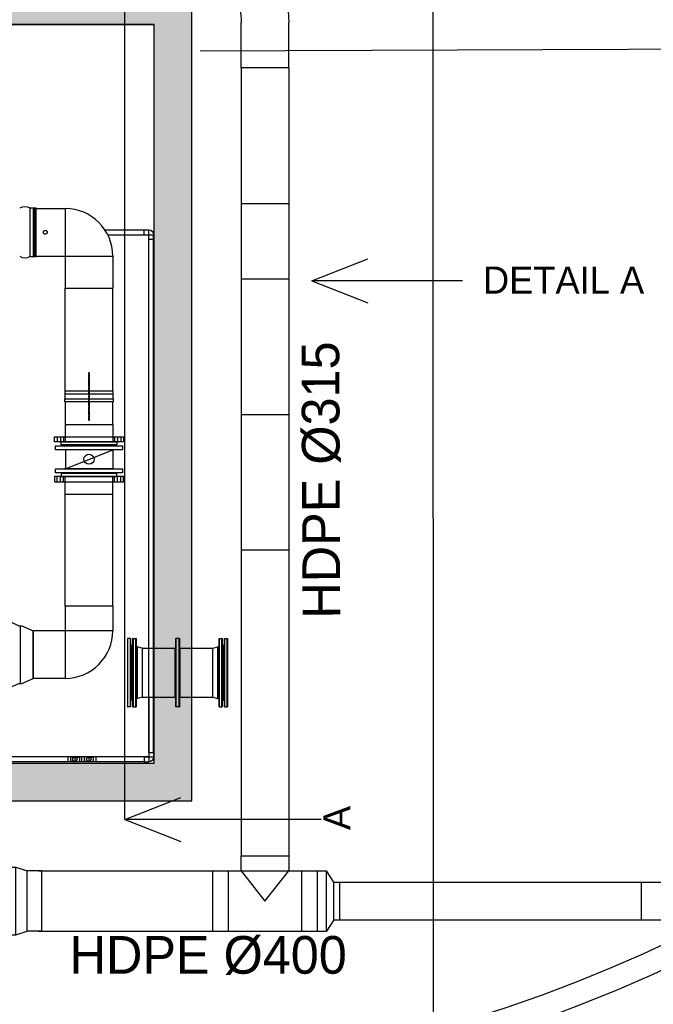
# Model space of a CAD drawing. Header units: metres. Extents: x -270273 to 328371, y -146885 to 591473.
# Tile 121 of 256: x 20939 to 25144, y -12115 to -5582. Entities that reach past the tile are written whole.
import ezdxf
from ezdxf.lldxf.tags import DXFTag

# ---------------------------------------------------------------- set-up
doc = ezdxf.new("R2010")
doc.units = ezdxf.units.M
doc.header["$PDMODE"] = 1
doc.linetypes.add('ACAD_ISO02W100', pattern=[15, 12, -3])
doc.layers.get('0').update_dxf_attribs({"color": 151})
for name, color, linetype in [('B-XX-GR-KRUIDEN-G', 98, 'Continuous'), ('B-XX-RI-AWZI_BEDRIJFSWATER-G_HDSR', 150, 'HDSR_Bedrijfswater'), ('B-XX-VH-KANTVERHARDING-G', 253, 'Continuous'), ('Iv-Beton', 1, 'Continuous'), ('Iv-Hatch', 253, 'Continuous'), ('Iv-Lines 018', 1, 'Continuous'), ('Iv-status-bestaand', 90, 'Continuous'), ('Iv-status-nieuw', 170, 'Continuous')]:
    doc.layers.add(name, color=color, linetype=linetype)
doc.styles.add('Iv-A 018', font='iv-font.shx', dxfattribs={"height": 1.8})
doc.styles.add('Iv-P 025', font='iv-font.shx', dxfattribs={"height": 2.5})
doc.styles.get("Standard").update_dxf_attribs({"font": 'iv-font.shx'})
tags = doc.linetypes.add('HDSR_Bedrijfswater', pattern='A,25,-2,["BW",Standard,S=1.5,R=0,X=0,Y=-0.75],-5', length=32).pattern_tags.tags
tags[6] = DXFTag(74, 10)

# ---------------------------------------------------------------- blocks, each defined once
blk = doc.blocks.new('A$Ce5223dd4')
for p, q in [((-125, 110), (-125, 150)), ((125, 150), (-125, 150)), ((125, 110), (125, 150)), ((-125, 110), (-200, 61)), ((125, 110), (-125, 110)), ((125, 110), (200, 61)), ((-200, 0), (-200, 61)), ((200, 61), (-200, 61)), ((200, 0), (-200, 0)), ((200, 0), (200, 61))]:
    blk.add_line(p, q)
blk = doc.blocks.new('PE Verloop 450-400 SDR17')
at = {"layer": 'Iv-status-nieuw'}
for p, q in [((22564, -12186.4), (22564, -11736.4)), ((22564, -11736.4), (22624, -11736.4)), ((22624, -11736.4), (22699, -11761.4)), ((22624, -12186.4), (22624, -11736.4)), ((22794, -11761.4), (22699, -11761.4)), ((22699, -12161.4), (22699, -11761.4)), ((22794, -11761.4), (22794, -12161.4)), ((22564, -12186.4), (22624, -12186.4)), ((22624, -12186.4), (22699, -12161.4)), ((22794, -12161.4), (22699, -12161.4))]:
    blk.add_line(p, q, dxfattribs=at)
blk = doc.blocks.new('Verloop T-stuk 400-315 SDR17')
at = {"layer": 'Iv-status-nieuw'}
for p, q in [((21214.2, -20503.7), (21529.2, -20503.7)), ((21214.2, -20603.7), (21214.2, -20503.7)), ((21529.2, -20503.7), (21529.2, -20603.7)), ((21024.2, -20603.7), (21214.2, -20603.7)), ((21024.2, -20603.7), (21024.2, -21003.7)), ((21128.2, -20603.7), (21128.2, -21003.7)), ((21214.2, -20603.7), (21371.7, -20803.7)), ((21214.2, -20603.7), (21529.2, -20603.7)), ((21371.7, -20803.7), (21529.2, -20603.7)), ((21529.2, -20603.7), (21719.2, -20603.7)), ((21615.2, -21003.7), (21615.2, -20603.7)), ((21719.2, -21003.7), (21719.2, -20603.7)), ((21024.2, -21003.7), (21719.2, -21003.7))]:
    blk.add_line(p, q, dxfattribs=at)
blk = doc.blocks.new('PE bocht45 250 SDR17')
at = {"layer": 'Iv-status-nieuw'}
for p, q in [((29014.5, -10924.1), (29191.3, -10747.3)), ((29191.3, -10747.3), (29368.1, -10924.1)), ((29191.3, -11100.9), (29368.1, -10924.1)), ((28808.2, -11672.2), (28808.2, -11422.2)), ((29058.2, -11672.2), (29058.2, -11422.2)), ((28808.2, -11672.2), (29058.2, -11672.2))]:
    blk.add_line(p, q, dxfattribs=at)
for radius in [704.3, 454.3]:
    blk.add_arc((29512.5, -11422.1), radius, 134.99298, 180.00702, dxfattribs=at)
blk = doc.blocks.new('*U307')
for p, q in [((4, -226.5), (4, 226.5)), ((5, 227.5), (5, -227.5)), ((5, 227.5), (23.5, 227.5)), ((23.5, -227.5), (23.5, 227.5)), ((24.5, 226.5), (24.5, -226.5)), ((287.8, -226.5), (287.8, 226.5)), ((288.8, 227.5), (288.8, -227.5)), ((311.2, 227.5), (288.8, 227.5)), ((311.2, -227.5), (311.2, 227.5)), ((312.2, 226.5), (312.2, -226.5)), ((575.5, -226.5), (575.5, 226.5)), ((576.5, 227.5), (576.5, -227.5)), ((576.5, 227.5), (595, 227.5)), ((595, -227.5), (595, 227.5)), ((596, 226.5), (596, -226.5)), ((0, 183.5), (4, 187.5)), ((0, 183.5), (0, -183.5)), ((65, 163), (32.1, 171.1)), ((32.1, 171.1), (32.1, -171.1)), ((65, 163), (65, -163)), ((65, 163), (283.7, 163)), ((283.7, -163), (283.7, 163)), ((316.2, 163), (316.2, -163)), ((316.2, 163), (535, 163)), ((535, 163), (567.9, 171.1)), ((535, -163), (535, 163)), ((567.9, -171.1), (567.9, 171.1)), ((600, 183.5), (596, 187.5)), ((600, -183.5), (600, 183.5)), ((0, -183.5), (4, -187.5)), ((65, -163), (32.1, -171.1)), ((65, -163), (283.7, -163)), ((316.2, -163), (535, -163)), ((535, -163), (567.9, -171.1)), ((600, -183.5), (596, -187.5)), ((5, -227.5), (23.5, -227.5)), ((311.2, -227.5), (288.8, -227.5)), ((576.5, -227.5), (595, -227.5))]:
    blk.add_line(p, q)
for centre, radius, start, end in [((5, 226.5), 1, 90, 180), ((23.5, 226.5), 1, 0, 90), ((288.8, 226.5), 1, 90, 180), ((311.2, 226.5), 1, 0, 90), ((576.5, 226.5), 1, 90, 180), ((595, 226.5), 1, 0, 90), ((34.5, 180.8), 10, 180, 256.13031), ((283.7, 167), 4, 270, 0), ((316.2, 167), 4, 180, 270), ((565.5, 180.8), 10, 283.86969, 0), ((34.5, -180.8), 10, 103.86969, 180), ((283.7, -167), 4, 0, 90), ((316.2, -167), 4, 90, 180), ((565.5, -180.8), 10, 0, 76.13031), ((5, -226.5), 1, 180, 270), ((23.5, -226.5), 1, 270, 0), ((288.8, -226.5), 1, 180, 270), ((311.2, -226.5), 1, 270, 0), ((576.5, -226.5), 1, 180, 270), ((595, -226.5), 1, 270, 0)]:
    blk.add_arc(centre, radius, start, end)
blk = doc.blocks.new('Blindflens DN300')
for p, q in [((21433.8, -9471.1), (21433.8, -9924.1)), ((21434.8, -9925.1), (21434.8, -9470.1)), ((21453.3, -9470.1), (21434.8, -9470.1)), ((21453.3, -9470.1), (21453.3, -9925.1)), ((21454.3, -9924.1), (21454.3, -9471.1)), ((21458.3, -9514.1), (21454.3, -9510.1)), ((21458.3, -9514.1), (21458.3, -9881.1)), ((21453.3, -9925.1), (21434.8, -9925.1)), ((21458.3, -9881.1), (21454.3, -9885.1))]:
    blk.add_line(p, q)
for centre, start, end in [((21434.8, -9471.1), 90, 180), ((21453.3, -9471.1), 0, 90), ((21434.8, -9924.1), 180, 270), ((21453.3, -9924.1), 270, 0)]:
    blk.add_arc(centre, 1, start, end)
blk = doc.blocks.new('Verloop PE 450-315 SDR33')
for p, q in [((19451.6, -9411.1), (19526.6, -9377.4)), ((19526.6, -9827.4), (19526.6, -9377.4)), ((19431.6, -9411.1), (19356.6, -9444.9)), ((19356.6, -9759.9), (19356.6, -9444.9)), ((19451.6, -9411.1), (19431.6, -9411.1)), ((19441.6, -9793.6), (19441.6, -9411.1)), ((19431.6, -9793.6), (19356.6, -9759.9)), ((19451.6, -9793.6), (19431.6, -9793.6)), ((19526.6, -9827.4), (19451.6, -9793.6))]:
    blk.add_line(p, q)
blk = doc.blocks.new('Knie90 PE100 32mm')
for p, q in [((61300.1, -9357.5), (61330, -9357.5)), ((61300.1, -9389.5), (61300.1, -9357.5)), ((61300.1, -9389.5), (61330, -9389.5)), ((61330, -9389.5), (61330, -9357.5)), ((61330.1, -9389.6), (61362.1, -9389.6)), ((61330.1, -9419.5), (61330.1, -9389.6)), ((61362.1, -9419.5), (61362.1, -9389.6)), ((61330.1, -9419.5), (61362.1, -9419.5))]:
    blk.add_line(p, q)
for radius, start, end in [(32.1, 0, 90), (0.1, 359.99956, 90.00022)]:
    blk.add_arc((61330, -9389.6), radius, start, end)
blk = doc.blocks.new('PE Bocht 90 315mm SDR17')
for p, q in [((-9620.8, 109603.2), (-9620.8, 109288.2)), ((-9620.8, 109603.2), (-9408.4, 109603.2)), ((-9408.4, 109603.2), (-9408.4, 109288.2)), ((-9620.8, 109288.2), (-9408.4, 109288.2)), ((-9408.3, 109288.1), (-9408.3, 109075.7)), ((-9408.3, 109288.1), (-9093.3, 109288.1)), ((-9093.3, 109288.1), (-9093.3, 109075.7)), ((-9408.3, 109075.7), (-9093.3, 109075.7))]:
    blk.add_line(p, q)
for radius, start, end in [(315.1, 360, 90), (0.1, 359.9965, 89.99825)]:
    blk.add_arc((-9408.4, 109288.1), radius, start, end)
blk = doc.blocks.new('Terugslagklep HDPE315mm')
for points in [[(11242.9, 92032.1), (11222.9, 92032.1), (11222.9, 92352.1), (11242.9, 92352.1)], [(11272.9, 92032.1), (11292.9, 92032.1), (11292.9, 92352.1), (11272.9, 92352.1)]]:
    blk.add_lwpolyline(points)
blk.add_lwpolyline([(11272.9, 92352.1), (11242.9, 92352.1), (11242.9, 92032.1), (11272.9, 92032.1)], close=True)
at = {"linetype": 'ACAD_ISO02W100'}
blk.add_lwpolyline([(11100.4, 92189.6), (11415.4, 92189.6), (11415.4, 92194.6), (11100.4, 92194.6)], close=True, dxfattribs=at)
blk = doc.blocks.new('Voorlaskraag DN300 SDR33')
for p, q in [((19015.4, -8757.2), (19015.4, -8641.2)), ((19330.4, -8757.2), (19330.4, -8641.2)), ((19015.4, -8757.2), (19330.4, -8757.2))]:
    blk.add_line(p, q)
blk.add_lwpolyline([(19357.9, -8621.2), (18987.9, -8621.2), (18987.9, -8641.2), (19357.9, -8641.2)], close=True)
blk = doc.blocks.new('Overschuifflens DN300')
at = {"layer": 'Iv-status-nieuw'}
for p, q in [((19256.3, -8566.2), (19256.3, -8532.2)), ((19278.3, -8566.2), (19278.3, -8532.2)), ((19298.3, -8566.2), (19298.3, -8532.2)), ((19636.3, -8566.2), (19636.3, -8532.2)), ((19656.3, -8566.2), (19656.3, -8532.2)), ((19678.3, -8566.2), (19678.3, -8532.2))]:
    blk.add_line(p, q, dxfattribs=at)
blk.add_lwpolyline([(19237.3, -8566.2), (19697.3, -8566.2), (19697.3, -8532.2), (19237.3, -8532.2)], close=True, dxfattribs=at)
blk = doc.blocks.new('LF300')
for p, q in [((0, 222.5), (26, 222.5)), ((0, -222.5), (0, 222.5)), ((26, 222.5), (26, -222.5)), ((26, -162), (26, 162)), ((26, -222.5), (0, -222.5))]:
    blk.add_line(p, q)
blk = doc.blocks.new('Ventilator 2')
for p, q in [((19791.9, -8344.7), (20110.9, -8344.7)), ((19791.9, -8344.7), (19791.9, -8370.7)), ((20110.9, -8370.7), (20110.9, -8344.7)), ((19790.9, -8370.7), (19941.4, -8370.7)), ((19790.9, -8370.7), (19790.9, -8379.7)), ((19790.9, -8379.7), (19941.4, -8379.7)), ((19791.9, -8379.7), (19791.9, -8384.7)), ((19791.9, -8384.7), (20110.9, -8384.7)), ((19961.4, -8370.7), (19941.4, -8370.7)), ((19941.4, -8370.7), (19941.4, -8379.7)), ((19961.4, -8379.7), (19941.4, -8379.7)), ((19961.4, -8370.7), (20111.9, -8370.7)), ((19961.4, -8370.7), (19961.4, -8379.7)), ((19961.4, -8379.7), (20111.9, -8379.7)), ((20110.9, -8384.7), (20110.9, -8379.7)), ((20111.9, -8379.7), (20111.9, -8370.7))]:
    blk.add_line(p, q)
for centre, start, end in [((19848.2, -8309.7), 148.10921, 211.89079), ((20054.7, -8309.7), 328.10921, 31.89079)]:
    blk.add_arc(centre, 66.2, start, end)
blk = doc.blocks.new('PE Bocht 315 SDR17')
at = {"layer": 'Iv-status-nieuw'}
for p, q in [((24245.4, -7384.7), (24457.5, -7172.5)), ((24457.5, -7172.5), (24680.3, -7395.3)), ((24468.1, -7607.4), (24680.3, -7395.3)), ((24015.4, -8239.9), (24015.4, -7939.9)), ((24330.4, -8239.9), (24330.4, -7939.9)), ((24015.4, -8239.9), (24330.4, -8239.9))]:
    blk.add_line(p, q, dxfattribs=at)
for radius in [785.2, 470.2]:
    blk.add_arc((24800.6, -7939.9), radius, 135.00084, 179.99916, dxfattribs=at)

msp = doc.modelspace()

# ---------------------------------------------------------------- hatches: boundary and pattern name
at = {"layer": 'B-XX-GR-KRUIDEN-G'}
h = msp.add_hatch(dxfattribs=at)
h.set_pattern_fill('SWAMP', color=256, scale=200, angle=-97.4574917, style=0)
h.set_pattern_definition([(0.0124, (-169787, -20064), (2539.05, 4399.95), [635, -4445]), (90.0124, (-169469.6, -20063.8), (-2540.95, 4398.85), [317.5, -8481.32]), (90.0124, (-169390.2, -20063.7), (-2540.95, 4398.85), [254, -8544.82]), (90.0124, (-169549, -20063.8), (-2540.95, 4398.85), [254, -8544.82]), (60.0124, (-169311, -20063.7), (-2540.94, 4398.86), [203.2, -4876.8]), (120.0124, (-169628.3, -20064), (-5079.99, -1.09), [203.2, -4876.8])])
edge = h.paths.add_edge_path()
edge.add_line((-24533.2578, -51116.2408), (-24489.4542, -23497.5658))
edge.add_arc((-19999.9195, -23504.6863), 4489.5403, 135.11564024, 179.90912824, ccw=False)
edge.add_arc((-19978.8313, -23525.6896), 4519.3036, 84.0422844, 135.11564024, ccw=False)
edge.add_line((-19509.7525, -19030.7958), (-3182.4907, -19040.0255))
edge.add_line((-3182.4907, -19040.0255), (-3180.4848, -28320.389))
edge.add_arc((-2080.4848, -28320.1512), 1100.0001, 180.01238413, 225.01238202)
edge.add_arc((-2080.4848, -28320.1513), 1099.9999, 225.01238202, 270.01238424)
edge.add_line((-2080.2471, -29420.1512), (12859.7526, -29416.922))
edge.add_arc((12859.5149, -28316.922), 1100, -89.98761745, 0.01238364)
edge.add_line((13959.5148, -28316.6843), (13957.5118, -19049.7146))
edge.add_line((13957.5118, -19049.7146), (25936.3221, -19056.4861))
edge.add_arc((25942.1583, -8422.5066), 10633.9811, -90.03144574, -47.10825302)
edge.add_arc((26882.1994, -9434.4035), 9252.8176, -47.10825302, 2.62303732)
edge.add_line((36125.3223, -9010.9516), (36133.502, -241.6769))
edge.add_line((36133.502, -241.6769), (38806.6134, -238.4796))
edge.add_line((38806.6134, -238.4796), (38811.5317, -22993.1276))
edge.add_line((38811.5317, -22993.1276), (36129.7807, -29637.4475))
edge.add_line((36129.7807, -29637.4475), (36134.239, -50263.9435))
edge.add_line((36134.239, -50263.9435), (25907.3099, -50266.154))
edge.add_line((25907.3099, -50266.154), (8947.759, -50742.8762))
edge.add_line((8947.759, -50742.8762), (-4630.9258, -51629.6675))
edge.add_line((-4630.9258, -51629.6675), (-17313.684, -52216.8556))
edge.add_line((-17313.684, -52216.8556), (-24450.8478, -51119.405))
edge.add_line((-24450.8478, -51119.405), (-24533.2628, -51119.4229))
at = {"layer": 'Iv-Hatch'}
h = msp.add_hatch(color=256, dxfattribs=at)
h.dxf.hatch_style = 1
h.paths.add_polyline_path([(17281.0782, -10764.2629), (22081.0782, -10764.2629), (22081.0782, -5364.2629), (17281.0782, -5364.2629)])
h.paths.add_polyline_path([(21831.0782, -10514.2629), (17531.0782, -10514.2629), (17531.0782, -5614.2629), (21831.0782, -5614.2629)], flags=16)

# ---------------------------------------------------------------- linework, layer by layer
msp.add_point((21281.0782, -9914.2629))
at = {"layer": 'B-XX-RI-AWZI_BEDRIJFSWATER-G_HDSR'}
msp.add_lwpolyline([(-19396.8101, -12564.4604), (23684.0029, -12564.789), (23681.7161, -5214.2913)], dxfattribs=at)
at = {"layer": 'B-XX-VH-KANTVERHARDING-G'}
msp.add_lwpolyline([(21437.0163, 11820.0348), (-20311.0375, 11811.0112, 0.414213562), (-25729.8659, 6389.8398), (-25726.7967, -7810.1599, 0.414213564), (-20305.6252, -13228.9882), (21022.4286, -13220.0551, 0.414213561), (31440.1761, -2797.8031), (31439.1775, 1822.1965)], format="xyb", dxfattribs=at)
msp.add_lwpolyline([(30663.6361, -5757.9101), (22136.8538, -5790.1755)], dxfattribs=at)
for radius in [9850, 10000, 10000]:
    msp.add_arc((21020.1763, -2800.0554), radius, 270.01238424, 0.01238424, dxfattribs=at)
at = {"layer": 'Iv-Beton'}
for points in [[(22081.0782, -5364.2629), (17281.0782, -5364.2629), (17281.0782, -10764.2629), (22081.0782, -10764.2629)], [(21831.0782, -5614.2629), (17531.0782, -5614.2629), (17531.0782, -10514.2629), (21831.0782, -10514.2629)]]:
    msp.add_lwpolyline(points, close=True, dxfattribs=at)
at = {"layer": 'Iv-Lines 018'}
for p, q in [((21636.1319, -10888.8758), (21636.1319, -5091.6005)), ((17531.0782, -5614.2629), (21831.0782, -5614.2629)), ((21831.0782, -5614.2629), (20693.5782, -5614.2629)), ((22876.792, -7314.0283), (23249.1288, -7167.8596)), ((23876.792, -7314.0283), (22876.792, -7314.0283)), ((22876.792, -7314.0283), (23249.1288, -7460.197)), ((21636.1319, -10888.8758), (22008.4688, -10742.7071)), ((22939.7781, -10888.8758), (21636.1319, -10888.8758)), ((21636.1319, -10888.8758), (22008.4688, -11035.0445))]:
    msp.add_line(p, q, dxfattribs=at)
at = {"layer": 'Iv-status-nieuw'}
for p, q in [((22409.1144, -5900.1604), (22409.1144, -11129.2629)), ((22724.1144, -5900.1604), (22724.1144, -11129.2629)), ((22408.9644, -6800.1079), (22723.9644, -6800.1079)), ((21503.9441, -6976.2629), (21765.0782, -6976.2629)), ((21522.4697, -7008.2629), (21765.0782, -7008.2629)), ((21795.0782, -10443.2629), (21795.0782, -7038.2629)), ((21827.0782, -10443.2629), (21827.0782, -7038.2629)), ((22408.9644, -7300.1079), (22723.9644, -7300.1079)), ((21241.0782, -8047.1198), (21241.0782, -7362.2629)), ((21556.0782, -8047.1198), (21556.0783, -7362.2629)), ((21241.0782, -8117.1198), (21241.0782, -8267.1198)), ((21556.0782, -8267.1198), (21556.0782, -8117.1198)), ((22408.9644, -8200.1079), (22723.9644, -8200.1079)), ((21235.5782, -8419.4205), (21236.5782, -8419.4205)), ((21398.5782, -8403.1198), (21398.5782, -8409.1198)), ((21241.5396, -8561.1198), (21556.5396, -8435.1198)), ((21241.5396, -8435.1198), (21241.5396, -8561.1198)), ((21556.5396, -8435.1198), (21556.5396, -8561.1198)), ((21398.5782, -8593.1198), (21398.5782, -8587.1198)), ((21241.0782, -9473.8335), (21241.0782, -8729.1198)), ((21556.0782, -9473.8335), (21556.0782, -8729.1198)), ((22408.9644, -9100.1079), (22723.9644, -9100.1079)), ((21556.0782, -9473.8335), (21241.0782, -9473.8335)), ((21241.0782, -9473.8335), (21241.0782, -9636.6629)), ((21556.0782, -9473.8335), (21556.0782, -9636.6629)), ((21240.9782, -9636.7629), (21028.5782, -9636.7629)), ((21028.5782, -9636.7629), (21028.5782, -9951.763)), ((21240.9782, -9636.7629), (21240.9782, -9951.763)), ((21556.0782, -9636.6629), (21241.0782, -9636.6629)), ((21686.0782, -9914.2629), (21679.0782, -9914.2629)), ((22286.0782, -9914.2629), (22293.0782, -9914.2629)), ((21240.9782, -9951.763), (21028.5782, -9951.763)), ((21795.0782, -10077.2629), (21795.0782, -10443.2629)), ((21794.9784, -10473.2629), (20674.5782, -10473.2629)), ((21765.0782, -10505.2629), (20674.5782, -10505.2629)), ((21259.0782, -10473.2629), (21259.0782, -10505.2629)), ((21275.0748, -10473.2629), (21275.0748, -10505.2629)), ((21299.5105, -10474.2629), (21275.0748, -10474.2629)), ((21299.5105, -10504.2629), (21275.0748, -10504.2629)), ((21305.0782, -10473.2629), (21305.0782, -10505.2629)), ((21305.0782, -10473.2629), (21305.0782, -10505.2629)), ((21310.646, -10474.2629), (21335.0817, -10474.2629)), ((21310.646, -10504.2629), (21335.0817, -10504.2629)), ((21335.0817, -10473.2629), (21335.0817, -10505.2629)), ((21351.0782, -10505.2629), (21351.0782, -10473.2629)), ((21367.0748, -10473.2629), (21367.0748, -10505.2629)), ((21391.5105, -10474.2629), (21367.0748, -10474.2629)), ((21391.5105, -10504.2629), (21367.0748, -10504.2629)), ((21397.0782, -10473.2629), (21397.0782, -10505.2629)), ((21397.0782, -10473.2629), (21397.0782, -10505.2629)), ((21402.646, -10474.2629), (21427.0817, -10474.2629)), ((21402.646, -10504.2629), (21427.0817, -10504.2629)), ((21427.0817, -10473.2629), (21427.0817, -10505.2629)), ((21443.0782, -10473.2629), (21443.0782, -10505.2629)), ((21063.5783, -11229.2629), (22361.8728, -11229.2629)), ((23064.1144, -11304.2629), (25065.2524, -11304.2629)), ((23064.1144, -11554.2629), (25065.2524, -11554.2629)), ((21063.5783, -11629.2629), (22361.8728, -11629.2629))]:
    msp.add_line(p, q, dxfattribs=at)
for centre, radius in [((21108.5782, -6992.2629), 12.5), ((21398.5782, -8498.1198), 33.6811), ((21305.0782, -10489.2629), 15), ((21305.0782, -10489.2629), 15), ((21397.0782, -10489.2629), 15), ((21397.0782, -10489.2629), 15)]:
    msp.add_circle(centre, radius, dxfattribs=at)
for centre, radius, start, end in [((21240.9782, -9636.6629), 0.1, 269.99650273, 359.99825147), ((21240.9782, -9636.6629), 315.1, 269.99999889, 0), ((21305.0782, -10489.2629), 16, 89.98773846, 270.01226146), ((21305.0782, -10489.2629), 16, 269.98773854, 90.01226154), ((21397.0782, -10489.2629), 16, 89.98773846, 270.01226146), ((21397.0782, -10489.2629), 16, 269.98773854, 90.01226154)]:
    msp.add_arc(centre, radius, start, end, dxfattribs=at)

# ---------------------------------------------------------------- block references
at = {"layer": 'Iv-status-bestaand'}
msp.add_blockref('*U307', (21686.0782, -9914.2629), dxfattribs=at)
at = {"layer": 'Iv-status-nieuw', "xscale": -1}
for name, p, rotation in [('PE Bocht 315 SDR17', (46738.1577, 2343.789), 0.009548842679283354), ('Knie90 PE100 32mm', (31184.585, -68338.3191), 270), ('Voorlaskraag DN300 SDR33', (2225.6323, -17024.3575), 180), ('Overschuifflens DN300', (1931.2748, -16915.3046), 180), ('Knie90 PE100 32mm', (-39534.9779, -19862.7697), 180), ('PE bocht45 250 SDR17', (36737.4244, -40362.4468), 270)]:
    msp.add_blockref(name, p, dxfattribs=dict(at, rotation=rotation))
at = {"layer": 'Iv-status-nieuw'}
for name, p, rotation in [('Ventilator 2', (12663.846, -26943.6803), 90), ('Terugslagklep HDPE315mm', (113590.7172, -19340.0215), 90), ('LF300', (21398.5782, -8435.1198), 90), ('LF300', (21398.5782, -8587.1198), 90), ('A$Ce5223dd4', (22914.1144, -11429.2629), 270.000000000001)]:
    msp.add_blockref(name, p, dxfattribs=dict(at, rotation=rotation))
for name, p in [('PE Bocht 90 315mm SDR17', (30649.4178, -116437.9851)), ('Overschuifflens DN300', (1931.2748, -80.9349)), ('Voorlaskraag DN300 SDR33', (2225.6323, 28.1179)), ('Blindflens DN300', (220.7393, -216.669)), ('Verloop T-stuk 400-315 SDR17', (1194.8644, 9374.3953)), ('PE Verloop 450-400 SDR17', (-1710.4142, 532.1733))]:
    msp.add_blockref(name, p, dxfattribs=at)
at = {"layer": 'Iv-status-nieuw', "xscale": -1}
for name, p in [('Verloop PE 450-315 SDR33', (40385.2099, -191.8872)), ('Blindflens DN300', (43751.4172, -216.669))]:
    msp.add_blockref(name, p, dxfattribs=at)

# ---------------------------------------------------------------- texts
at = {"layer": 'Iv-Lines 018', "insert": (24013.1663, -7219.2246), "char_height": 180, "attachment_point": 1, "style": 'Iv-A 018'}
msp.add_mtext_dynamic_manual_height_columns('DETAIL A', width=2785.12729, gutter_width=450, heights=[0], dxfattribs=at)
at = {"layer": 'Iv-Lines 018', "insert": (22953.6124, -10958.4216), "char_height": 180, "attachment_point": 1, "rotation": 90, "style": 'Iv-A 018'}
msp.add_mtext_dynamic_manual_height_columns('A', width=250.194417, gutter_width=450, heights=[0], dxfattribs=at)
at = {"layer": 'Iv-status-nieuw', "style": 'Iv-P 025'}
msp.add_text('HDPE %%C315', height=250, rotation=90.21680636, dxfattribs=at).set_placement((23065.9541, -9555.4015))
msp.add_text('HDPE %%C400', height=250, dxfattribs=at).set_placement((21270.1368, -11911.6386))

doc.saveas('drawing.dxf')
